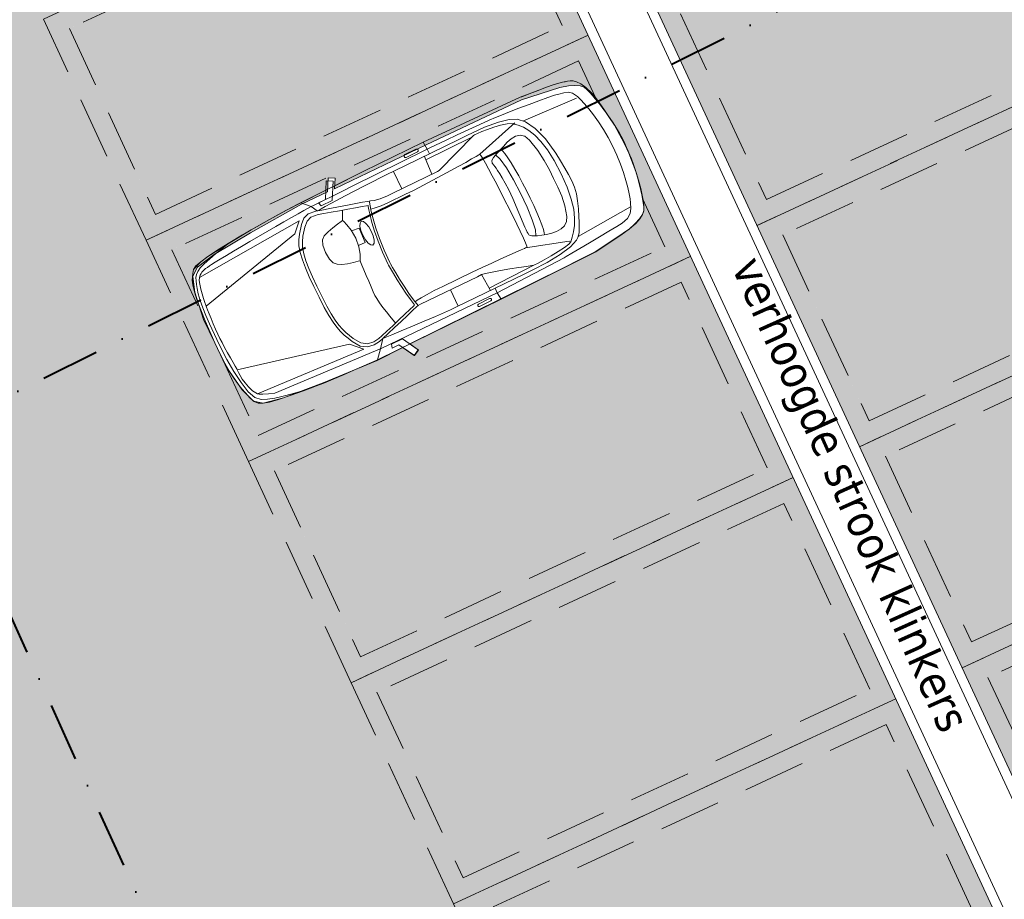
# Model space of a CAD drawing. Header units: millimetres. Extents: x -128777 to 62214, y -97338 to 68850.
# Tile 37 of 102: x -82131 to -72030, y -51036 to -42017. Entities that reach past the tile are written whole.
import ezdxf

# ---------------------------------------------------------------- set-up
doc = ezdxf.new("R2010")
doc.units = ezdxf.units.MM
doc.header["$LTSCALE"] = 200
doc.linetypes.add('04_2 gem_ streeplijn', pattern=[6, 3, -1.5, 0, -1.5])
doc.linetypes.add('HIDDEN2', pattern=[4.7625, 3.175, -1.5875])
for name, color, linetype, lineweight in [('A-ANNO-TEXT', 2, 'Continuous', 9), ('A-DETL', 1, 'Continuous', 25), ('A-DETL-MBND', 170, 'HIDDEN2', 13), ('A-DETL-PATT', 9, 'Continuous', 13), ('A-FLOR-PATT', 8, 'Continuous', 13), ('C-PKNG', 1, 'Continuous', 13), ('I-WALL', 2, 'Continuous', 13)]:
    doc.layers.add(name, color=color, linetype=linetype, lineweight=lineweight)
doc.layers.add('A-DETL-GENF', color=92, linetype='Continuous', lineweight=13, transparency=0.3)
doc.styles.add('Tahoma_1', font='tahoma.ttf', dxfattribs={"height": 342.777778})

# ---------------------------------------------------------------- blocks, each defined once
blk = doc.blocks.new('90_P_L_parkeervak_type2 - 2500x5000-V20-Situatie')
at = {"layer": 'A-DETL-PATT'}
blk.add_hatch(color=256, dxfattribs=at).paths.add_polyline_path([(200, -200), (200, -4800), (2300, -4800), (2300, -200), (453, -200)], flags=0)
at = {"layer": 'A-DETL-MBND'}
for p, q in [((0, 0), (2500, 0)), ((0, -5000), (0, 0)), ((2500, 0), (2500, -5000)), ((2300, -200), (200, -200)), ((200, -200), (200, -4800)), ((2300, -4800), (2300, -200)), ((200, -4800), (2300, -4800))]:
    blk.add_line(p, q, dxfattribs=at)
blk = doc.blocks.new('90_P_L_parkeervak_type2 - 2500x5000-V21-Situatie')
at = {"layer": 'A-DETL-PATT'}
blk.add_hatch(color=256, dxfattribs=at).paths.add_polyline_path([(200, -200), (200, -4800), (2300, -4800), (2300, -200)], flags=0)
at = {"layer": 'A-DETL-MBND'}
for p, q in [((0, -5000), (0, 0)), ((2500, 0), (2500, -5000)), ((2300, -200), (200, -200)), ((200, -200), (200, -4800)), ((2300, -4800), (2300, -200)), ((200, -4800), (2300, -4800)), ((2500, -5000), (0, -5000))]:
    blk.add_line(p, q, dxfattribs=at)
blk = doc.blocks.new('90_P_L_parkeervak_type2 - 2500x5000-V22-Situatie')
at = {"layer": 'A-DETL-PATT'}
h = blk.add_hatch(color=256, dxfattribs=at)
h.paths.add_polyline_path([(200, -200), (200, -4800), (747, -4800), (661, -4778), (628, -4763), (597, -4732), (568, -4685), (542, -4625), (516, -4539), (453, -4129), (420, -3050), (397, -2009), (304, -2062), (268, -2000), (394, -1928), (385, -1634), (408, -1034), (441, -600), (479, -389), (538, -307), (694, -251), (985, -201), (983, -200), (387, -200)], flags=0)
h.paths.add_polyline_path([(1576, -200), (1807, -231), (1965, -282), (2028, -361), (2074, -580), (2120, -1004), (2165, -1602), (2166, -1897), (2294, -1965), (2261, -2027), (2166, -1977), (2180, -3019), (2185, -4099), (2136, -4511), (2113, -4598), (2089, -4658), (2063, -4706), (2030, -4740), (2000, -4754), (1847, -4800), (2300, -4800), (2300, -200), (1680, -200)], flags=0)
at = {"layer": 'A-DETL-MBND'}
for p, q in [((0, 0), (2500, 0)), ((0, -5000), (0, 0)), ((2500, 0), (2500, -5000)), ((1057, -200), (200, -200)), ((200, -200), (200, -4800)), ((2300, -200), (1576, -200)), ((2300, -4800), (2300, -200)), ((200, -4800), (747, -4800)), ((1845, -4800), (2300, -4800))]:
    blk.add_line(p, q, dxfattribs=at)
blk = doc.blocks.new('90_P_L_parkeervak_type2 - 2500x5000-V23-Situatie')
at = {"layer": 'A-DETL-PATT'}
blk.add_hatch(color=256, dxfattribs=at).paths.add_polyline_path([(200, -200), (200, -4800), (2300, -4800), (2300, -200)], flags=0)
at = {"layer": 'A-DETL-MBND'}
for p, q in [((0, -5000), (0, 0)), ((2500, 0), (2500, -5000)), ((2300, -200), (200, -200)), ((200, -200), (200, -4800)), ((2300, -4800), (2300, -200)), ((200, -4800), (2300, -4800)), ((2500, -5000), (0, -5000))]:
    blk.add_line(p, q, dxfattribs=at)
blk = doc.blocks.new('90_P_L_parkeervak_type2 - 2500x5000-V24-Situatie')
at = {"layer": 'A-DETL-PATT'}
blk.add_hatch(color=256, dxfattribs=at).paths.add_polyline_path([(200, -200), (200, -4800), (2300, -4800), (2300, -200), (762, -200)], flags=0)
at = {"layer": 'A-DETL-MBND'}
for p, q in [((0, -5000), (0, 0)), ((2500, 0), (2500, -5000)), ((2300, -200), (200, -200)), ((200, -200), (200, -4800)), ((2300, -4800), (2300, -200)), ((200, -4800), (2300, -4800)), ((2500, -5000), (0, -5000))]:
    blk.add_line(p, q, dxfattribs=at)
blk = doc.blocks.new('90_P_L_parkeervak_type2 - 2500x5000-V25-Situatie')
at = {"layer": 'A-DETL-PATT'}
blk.add_hatch(color=256, dxfattribs=at).paths.add_polyline_path([(200, -200), (200, -4800), (2300, -4800), (2300, -200), (528, -200)], flags=0)
at = {"layer": 'A-DETL-MBND'}
for p, q in [((0, -5000), (0, 0)), ((2500, 0), (2500, -5000)), ((2300, -200), (200, -200)), ((200, -200), (200, -4800)), ((2300, -4800), (2300, -200)), ((200, -4800), (2300, -4800)), ((2500, -5000), (0, -5000))]:
    blk.add_line(p, q, dxfattribs=at)
blk = doc.blocks.new('90_P_L_D_Auto - Auto 2-21766433-Situatie')
at = {"layer": 'A-DETL-GENF'}
for p, q in [((2888, 1910), (2826, 1876)), ((2826, 1876), (2878, 1782)), ((2827, 1874), (2890, 1908)), ((2890, 1908), (2827, 1874)), ((2925, 1701), (2827, 1874)), ((2827, 1874), (2880, 1781)), ((2958, 1783), (2888, 1910)), ((2890, 1908), (2983, 1740)), ((2960, 1781), (2890, 1908)), ((750, 1755), (337, 1692)), ((757, 1754), (346, 1696)), ((444, 1712), (580, 1733)), ((580, 1733), (750, 1755)), ((2880, 1781), (750, 1755)), ((750, 1755), (1837, 1773)), ((1837, 1773), (757, 1754)), ((1837, 1773), (3233, 1783)), ((2878, 1782), (1837, 1773)), ((1843, 1696), (1837, 1773)), ((1929, 1740), (1925, 1730)), ((1925, 1730), (1929, 1720)), ((1939, 1744), (1929, 1740)), ((1929, 1720), (1939, 1716)), ((2067, 1745), (1939, 1744)), ((1939, 1716), (2067, 1717)), ((2077, 1741), (2067, 1745)), ((2067, 1717), (2077, 1722)), ((2081, 1732), (2077, 1741)), ((2077, 1722), (2081, 1732)), ((3253, 1788), (2958, 1783)), ((3256, 1783), (2960, 1781)), ((2983, 1740), (3060, 1741)), ((3060, 1741), (3051, 1702)), ((3171, 1695), (3247, 1784)), ((3233, 1783), (3256, 1783)), ((3853, 1757), (3253, 1788)), ((3256, 1783), (3316, 1781)), ((3514, 1776), (3256, 1783)), ((3316, 1781), (3406, 1779)), ((3406, 1779), (3514, 1776)), ((3514, 1776), (3630, 1772)), ((3745, 1767), (3514, 1776)), ((3630, 1772), (3745, 1767)), ((3745, 1767), (3847, 1761)), ((3929, 1755), (3745, 1767)), ((3847, 1761), (3929, 1755)), ((4286, 1719), (3853, 1757)), ((3929, 1755), (4070, 1741)), ((4213, 1727), (3929, 1755)), ((3983, 1750), (3995, 1748)), ((3995, 1748), (4029, 1743)), ((4029, 1743), (4079, 1737)), ((4070, 1741), (4213, 1727)), ((4079, 1737), (4139, 1728)), ((4139, 1728), (4204, 1717)), ((4213, 1727), (4341, 1712)), ((4341, 1712), (4213, 1727)), ((4497, 1678), (4286, 1719)), ((152, 1619), (121, 1587)), ((124, 1589), (153, 1620)), ((153, 1620), (124, 1589)), ((200, 1646), (152, 1619)), ((153, 1620), (195, 1647)), ((195, 1647), (153, 1620)), ((195, 1647), (255, 1670)), ((255, 1670), (195, 1647)), ((260, 1671), (200, 1646)), ((255, 1670), (337, 1692)), ((337, 1692), (255, 1670)), ((346, 1696), (260, 1671)), ((337, 1692), (444, 1712)), ((444, 1615), (538, 1624)), ((538, 1624), (651, 1634)), ((651, 1634), (770, 1645)), ((770, 1645), (883, 1655)), ((883, 1655), (979, 1663)), ((961, 1598), (1091, 1623)), ((979, 1663), (1045, 1668)), ((1045, 1668), (1070, 1671)), ((1070, 1671), (1843, 1696)), ((1091, 1623), (1248, 1638)), ((1248, 1638), (1413, 1644)), ((1898, 1619), (1384, 1605)), ((1413, 1644), (1511, 1645)), ((1511, 1645), (2181, 1646)), ((1843, 1696), (3156, 1696)), ((1843, 1645), (1843, 1696)), ((1907, 1459), (1896, 1645)), ((2181, 1646), (2283, 1646)), ((2264, 1461), (2263, 1646)), ((2283, 1646), (2350, 1646)), ((2350, 1646), (2419, 1645)), ((2419, 1645), (2521, 1641)), ((2521, 1641), (2644, 1635)), ((2644, 1635), (2775, 1629)), ((2775, 1629), (2900, 1622)), ((2900, 1622), (3006, 1616)), ((3051, 1702), (2925, 1701)), ((3006, 1616), (3079, 1612)), ((3103, 1610), (3148, 1623)), ((3106, 1611), (3171, 1695)), ((3148, 1623), (3214, 1631)), ((3156, 1696), (4345, 1637)), ((3214, 1631), (3283, 1620)), ((3283, 1620), (3348, 1580)), ((4510, 1566), (3326, 1625)), ((3326, 1625), (3438, 1514)), ((4204, 1717), (4268, 1706)), ((4268, 1706), (4324, 1693)), ((4324, 1693), (4369, 1681)), ((4341, 1712), (4436, 1696)), ((4436, 1696), (4341, 1712)), ((4345, 1637), (4407, 1616)), ((4369, 1681), (4439, 1660)), ((4436, 1696), (4499, 1677)), ((4499, 1677), (4436, 1696)), ((4439, 1660), (4501, 1634)), ((4578, 1617), (4497, 1678)), ((4499, 1677), (4543, 1654)), ((4543, 1654), (4499, 1677)), ((4501, 1634), (4552, 1588)), ((4543, 1654), (4575, 1620)), ((4575, 1620), (4543, 1654)), ((4575, 1620), (4597, 1571)), ((4597, 1571), (4575, 1620)), ((4632, 1460), (4578, 1617)), ((88, 1505), (105, 1552)), ((105, 1552), (88, 1505)), ((105, 1552), (124, 1589)), ((124, 1589), (105, 1552)), ((121, 1587), (106, 1555)), ((845, 1536), (229, 1496)), ((235, 1511), (263, 1555)), ((263, 1555), (307, 1588)), ((307, 1588), (380, 1607)), ((380, 1607), (444, 1615)), ((820, 1506), (835, 1526)), ((835, 1526), (854, 1544)), ((854, 1544), (877, 1563)), ((866, 1472), (902, 1516)), ((877, 1563), (961, 1598)), ((902, 1516), (937, 1553)), ((964, 1565), (937, 1553)), ((937, 1553), (950, 1539)), ((950, 1539), (1381, 1407)), ((1021, 1577), (964, 1565)), ((1097, 1586), (1021, 1577)), ((1181, 1594), (1097, 1586)), ((1264, 1600), (1181, 1594)), ((1335, 1604), (1264, 1600)), ((1384, 1605), (1335, 1604)), ((1404, 1599), (1384, 1605)), ((1457, 1582), (1404, 1599)), ((1533, 1559), (1457, 1582)), ((1622, 1532), (1533, 1559)), ((1714, 1505), (1622, 1532)), ((2774, 1507), (2859, 1534)), ((2859, 1534), (2949, 1562)), ((2873, 1510), (2956, 1537)), ((2919, 1525), (2922, 1513)), ((2949, 1562), (3033, 1589)), ((2956, 1537), (3035, 1562)), ((3033, 1589), (3103, 1610)), ((3035, 1562), (3100, 1582)), ((3079, 1612), (3106, 1611)), ((3100, 1582), (3143, 1594)), ((3143, 1594), (3204, 1602)), ((3204, 1602), (3268, 1592)), ((3268, 1592), (3329, 1554)), ((3329, 1554), (3380, 1480)), ((3348, 1580), (3403, 1503)), ((4407, 1616), (4460, 1593)), ((4460, 1593), (4496, 1574)), ((4496, 1574), (4510, 1566)), ((4540, 1515), (4510, 1566)), ((4561, 1462), (4540, 1515)), ((4552, 1588), (4587, 1504)), ((4597, 1571), (4607, 1539)), ((4619, 1499), (4597, 1571)), ((4607, 1539), (4619, 1499)), ((88, 1505), (53, 1369)), ((53, 1369), (71, 1443)), ((71, 1443), (88, 1505)), ((184, 1369), (198, 1420)), ((198, 1420), (212, 1456)), ((212, 1456), (235, 1511)), ((773, 1408), (791, 1450)), ((791, 1450), (806, 1482)), ((796, 1350), (830, 1418)), ((806, 1482), (820, 1506)), ((830, 1418), (866, 1472)), ((1799, 1482), (1714, 1505)), ((1867, 1466), (1799, 1482)), ((1907, 1459), (1867, 1466)), ((1956, 1460), (1907, 1459)), ((2604, 1461), (1956, 1460)), ((2632, 1461), (2604, 1461)), ((2618, 1410), (2644, 1417)), ((2632, 1461), (2651, 1468)), ((2649, 1391), (2632, 1461)), ((2651, 1468), (2701, 1484)), ((2661, 1441), (2678, 1447)), ((2676, 1374), (2661, 1441)), ((2678, 1447), (2725, 1462)), ((2701, 1484), (2774, 1507)), ((2725, 1462), (2793, 1484)), ((2793, 1484), (2873, 1510)), ((2922, 1513), (2929, 1482)), ((2929, 1482), (2940, 1437)), ((2940, 1437), (2952, 1382)), ((3380, 1480), (3401, 1435)), ((3401, 1435), (3420, 1391)), ((3403, 1503), (3425, 1455)), ((3425, 1455), (3446, 1409)), ((3438, 1514), (4589, 1253)), ((4576, 1410), (4561, 1462)), ((4587, 1504), (4611, 1387)), ((4619, 1499), (4633, 1449)), ((4633, 1449), (4619, 1499)), ((4678, 1169), (4632, 1460)), ((4633, 1449), (4646, 1390)), ((4646, 1390), (4633, 1449)), ((53, 1369), (23, 1193)), ((37, 1285), (53, 1369)), ((169, 1305), (184, 1369)), ((720, 1281), (750, 1353)), ((750, 1353), (773, 1408)), ((766, 1265), (796, 1350)), ((860, 1302), (886, 1347)), ((886, 1347), (924, 1376)), ((924, 1376), (970, 1390)), ((970, 1390), (1022, 1394)), ((1022, 1394), (1075, 1388)), ((1075, 1388), (1128, 1377)), ((1128, 1377), (1176, 1363)), ((1128, 1266), (1134, 1316)), ((1134, 1316), (1142, 1352)), ((1142, 1352), (1151, 1371)), ((1176, 1363), (1217, 1348)), ((1211, 1285), (1233, 1342)), ((1217, 1348), (1248, 1335)), ((1248, 1335), (1270, 1324)), ((1270, 1324), (1284, 1313)), ((1359, 1309), (1361, 1362)), ((1361, 1362), (1364, 1397)), ((1364, 1397), (1369, 1411)), ((1381, 1407), (1394, 1407)), ((1394, 1407), (1432, 1406)), ((1432, 1406), (1491, 1404)), ((1491, 1404), (1568, 1403)), ((1568, 1403), (1659, 1401)), ((1659, 1401), (1761, 1399)), ((1761, 1399), (1871, 1397)), ((1871, 1397), (1985, 1396)), ((1985, 1396), (2319, 1396)), ((2319, 1396), (2416, 1397)), ((2416, 1397), (2500, 1400)), ((2500, 1400), (2569, 1404)), ((2569, 1404), (2618, 1410)), ((2664, 1309), (2649, 1391)), ((2690, 1296), (2676, 1374)), ((2952, 1382), (2965, 1324)), ((2965, 1324), (2976, 1267)), ((3420, 1391), (3437, 1344)), ((3437, 1344), (3452, 1291)), ((3446, 1409), (3464, 1360)), ((3464, 1360), (3479, 1304)), ((4584, 1361), (4576, 1410)), ((4589, 1318), (4584, 1361)), ((4590, 1283), (4589, 1318)), ((4611, 1387), (4629, 1255)), ((4646, 1390), (4658, 1319)), ((4658, 1319), (4646, 1390)), ((4658, 1319), (4668, 1235)), ((4668, 1235), (4658, 1319)), ((23, 1193), (37, 1285)), ((142, 1147), (155, 1231)), ((155, 1231), (169, 1305)), ((692, 1205), (720, 1281)), ((743, 1161), (766, 1265)), ((831, 1194), (860, 1302)), ((1124, 1203), (1128, 1266)), ((1195, 1178), (1211, 1285)), ((1296, 1213), (1279, 894)), ((1284, 1313), (1292, 1301)), ((1292, 1301), (1296, 1286)), ((1296, 1286), (1297, 1268)), ((1297, 1268), (1296, 1244)), ((1296, 1244), (1296, 1213)), ((1358, 1071), (1359, 1309)), ((2676, 1223), (2664, 1309)), ((2686, 1138), (2676, 1223)), ((2701, 1214), (2690, 1296)), ((2711, 1133), (2701, 1214)), ((2976, 1267), (2983, 1216)), ((2983, 1216), (2986, 1178)), ((3452, 1291), (3463, 1229)), ((3463, 1229), (3472, 1153)), ((3479, 1304), (3492, 1239)), ((3492, 1239), (3501, 1160)), ((4589, 1253), (4590, 1261)), ((4590, 1242), (4589, 1253)), ((4590, 1261), (4590, 1283)), ((4593, 1212), (4590, 1242)), ((4629, 1255), (4640, 1113)), ((4668, 1235), (4675, 1138)), ((4675, 1154), (4668, 1235)), ((23, 1193), (5, 991)), ((12, 1094), (23, 1193)), ((133, 1056), (142, 1147)), ((661, 1062), (672, 1132)), ((672, 1132), (692, 1205)), ((728, 1033), (743, 1161)), ((818, 1089), (831, 1194)), ((1119, 1052), (1120, 1131)), ((1120, 1131), (1124, 1203)), ((1187, 1037), (1195, 1178)), ((2694, 1061), (2686, 1138)), ((2718, 1059), (2711, 1133)), ((2986, 1138), (2984, 1083)), ((2986, 1178), (2986, 1138)), ((3472, 1153), (3478, 1062)), ((3501, 1160), (3508, 1063)), ((4596, 1167), (4593, 1212)), ((4600, 1113), (4596, 1167)), ((4604, 1053), (4600, 1113)), ((4640, 1113), (4645, 963)), ((4678, 1042), (4675, 1154)), ((4675, 1138), (4678, 1026)), ((4678, 904), (4678, 1169)), ((5, 991), (12, 1094)), ((126, 958), (133, 1056)), ((657, 992), (661, 1062)), ((723, 881), (728, 1033)), ((814, 988), (818, 1089)), ((1119, 968), (1119, 1052)), ((1186, 880), (1187, 1037)), ((1364, 779), (1358, 1071)), ((2699, 998), (2694, 1061)), ((2723, 999), (2718, 1059)), ((2981, 1019), (2978, 954)), ((2984, 1083), (2981, 1019)), ((3478, 1062), (3481, 950)), ((3508, 1063), (3510, 946)), ((4608, 992), (4604, 1053)), ((4678, 904), (4678, 1042)), ((4678, 1026), (4678, 904)), ((4, 885), (5, 991)), ((5, 991), (4, 885)), ((124, 857), (126, 958)), ((658, 920), (657, 992)), ((664, 844), (658, 920)), ((815, 891), (814, 988)), ((1120, 882), (1119, 968)), ((2702, 955), (2699, 998)), ((2701, 799), (2703, 940)), ((2703, 940), (2702, 955)), ((2726, 959), (2723, 999)), ((2725, 810), (2727, 944)), ((2727, 944), (2726, 959)), ((2978, 954), (2975, 892)), ((3481, 950), (3481, 833)), ((3510, 946), (3511, 823)), ((4610, 935), (4608, 992)), ((4611, 886), (4610, 935)), ((4645, 963), (4645, 883)), ((7, 777), (4, 885)), ((4, 885), (16, 669)), ((128, 755), (124, 857)), ((672, 760), (664, 844)), ((730, 727), (723, 881)), ((816, 792), (815, 891)), ((1122, 795), (1120, 882)), ((1192, 723), (1186, 880)), ((1279, 894), (1280, 797)), ((2716, 689), (2725, 810)), ((2973, 840), (2971, 804)), ((2975, 892), (2973, 840)), ((3481, 833), (3480, 728)), ((3511, 823), (3510, 713)), ((4609, 781), (4611, 837)), ((4611, 837), (4611, 886)), ((4645, 883), (4643, 704)), ((4670, 657), (4678, 904)), ((4678, 904), (4675, 779)), ((4680, 639), (4678, 904)), ((16, 669), (7, 777)), ((136, 658), (128, 755)), ((681, 668), (672, 760)), ((745, 599), (730, 727)), ((823, 683), (816, 792)), ((1126, 711), (1122, 795)), ((1131, 632), (1126, 711)), ((1204, 581), (1192, 723)), ((1280, 797), (1283, 719)), ((1283, 719), (1287, 656)), ((1367, 684), (1364, 779)), ((2692, 672), (2701, 799)), ((2939, 730), (2918, 658)), ((2960, 775), (2939, 730)), ((2970, 791), (2960, 775)), ((2971, 804), (2970, 791)), ((2970, 791), (2990, 788)), ((2990, 788), (3038, 778)), ((3038, 778), (3099, 764)), ((3099, 764), (3154, 744)), ((3154, 744), (3196, 722)), ((3196, 722), (3226, 691)), ((3480, 728), (3477, 634)), ((3510, 713), (3506, 614)), ((4603, 663), (4607, 722)), ((4607, 722), (4609, 781)), ((4675, 779), (4670, 657)), ((29, 566), (16, 669)), ((16, 669), (43, 472)), ((149, 566), (136, 658)), ((713, 489), (681, 668)), ((838, 562), (823, 683)), ((1138, 559), (1131, 632)), ((1287, 656), (1292, 607)), ((1292, 607), (1297, 569)), ((1370, 594), (1367, 684)), ((2679, 559), (2692, 672)), ((2704, 582), (2716, 689)), ((2738, 620), (2735, 567)), ((2748, 663), (2738, 620)), ((2763, 692), (2748, 663)), ((2782, 703), (2763, 692)), ((2801, 692), (2782, 703)), ((2817, 664), (2801, 692)), ((2827, 621), (2817, 664)), ((2832, 568), (2827, 621)), ((2841, 645), (2832, 486)), ((2916, 645), (2841, 645)), ((2918, 658), (2909, 564)), ((3226, 691), (3245, 641)), ((3245, 641), (3252, 562)), ((3477, 634), (3470, 551)), ((3506, 614), (3499, 527)), ((4598, 568), (4600, 611)), ((4600, 611), (4603, 663)), ((4639, 614), (4634, 527)), ((4636, 347), (4680, 639)), ((4643, 704), (4639, 614)), ((4653, 434), (4670, 657)), ((4670, 657), (4663, 540)), ((43, 472), (29, 566)), ((163, 481), (149, 566)), ((768, 492), (745, 599)), ((867, 428), (838, 562)), ((1145, 496), (1138, 559)), ((1223, 473), (1204, 581)), ((1297, 569), (1302, 541)), ((1302, 541), (1306, 520)), ((1306, 520), (1310, 503)), ((1374, 513), (1370, 594)), ((1377, 445), (1374, 513)), ((2663, 463), (2679, 559)), ((2690, 490), (2704, 582)), ((2735, 567), (2739, 515)), ((2739, 515), (2750, 472)), ((2818, 472), (2828, 515)), ((2828, 515), (2832, 568)), ((2909, 564), (2916, 470)), ((3252, 562), (3246, 482)), ((3455, 252), (4595, 528)), ((3470, 551), (3459, 478)), ((3499, 527), (3487, 450)), ((4594, 517), (4590, 488)), ((4595, 528), (4594, 517)), ((4595, 528), (4596, 539)), ((4596, 539), (4598, 568)), ((4634, 527), (4626, 448)), ((4663, 540), (4653, 434)), ((57, 391), (43, 472)), ((43, 472), (77, 287)), ((180, 404), (163, 481)), ((198, 338), (180, 404)), ((763, 347), (713, 489)), ((797, 406), (768, 492)), ((831, 337), (797, 406)), ((893, 371), (867, 428)), ((1154, 445), (1145, 496)), ((1164, 407), (1154, 445)), ((1175, 387), (1164, 407)), ((1224, 406), (1185, 391)), ((1249, 415), (1223, 473)), ((1278, 428), (1224, 406)), ((1305, 451), (1278, 428)), ((1314, 476), (1305, 451)), ((1310, 503), (1314, 476)), ((1381, 391), (1377, 445)), ((2648, 386), (2663, 463)), ((2662, 361), (2675, 416)), ((2675, 416), (2690, 490)), ((2750, 472), (2765, 443)), ((2765, 443), (2784, 432)), ((2784, 432), (2803, 443)), ((2803, 443), (2818, 472)), ((2832, 486), (2915, 478)), ((2916, 470), (2932, 400)), ((3226, 432), (3190, 402)), ((3246, 482), (3226, 432)), ((3442, 414), (3419, 359)), ((3459, 478), (3442, 414)), ((3487, 450), (3469, 383)), ((4585, 446), (4577, 396)), ((4590, 488), (4585, 446)), ((4626, 448), (4615, 379)), ((4625, 272), (4653, 434)), ((4653, 434), (4640, 343)), ((69, 328), (57, 391)), ((77, 287), (69, 328)), ((215, 282), (198, 338)), ((824, 243), (763, 347)), ((867, 283), (831, 337)), ((931, 341), (893, 371)), ((926, 206), (1389, 340)), ((978, 330), (931, 341)), ((1030, 335), (978, 330)), ((1084, 350), (1030, 335)), ((1137, 371), (1084, 350)), ((1185, 391), (1137, 371)), ((1838, 309), (1366, 137)), ((1385, 355), (1381, 391)), ((1389, 340), (1385, 355)), ((1389, 340), (1401, 341)), ((1401, 341), (1434, 343)), ((1434, 343), (1487, 346)), ((1487, 346), (1556, 351)), ((1556, 351), (1638, 355)), ((1638, 355), (1731, 361)), ((1731, 361), (1832, 366)), ((1832, 366), (1939, 371)), ((1859, 310), (1838, 309)), ((2366, 313), (1859, 310)), ((1921, 310), (1912, 112)), ((1939, 371), (2047, 375)), ((2047, 375), (2156, 378)), ((2156, 378), (2261, 380)), ((2261, 380), (2450, 380)), ((2265, 115), (2263, 313)), ((2428, 314), (2366, 313)), ((2511, 309), (2428, 314)), ((2450, 380), (2530, 377)), ((2571, 297), (2511, 309)), ((2530, 377), (2595, 371)), ((2595, 371), (2642, 363)), ((2624, 292), (2634, 328)), ((2634, 328), (2648, 386)), ((2650, 315), (2653, 327)), ((2666, 311), (2650, 315)), ((2653, 327), (2662, 361)), ((2711, 299), (2666, 311)), ((2954, 342), (2908, 245)), ((2932, 400), (2947, 357)), ((2947, 357), (2954, 342)), ((2971, 345), (2954, 342)), ((3015, 353), (2971, 345)), ((3074, 365), (3015, 353)), ((3137, 382), (3074, 365)), ((3190, 402), (3137, 382)), ((3389, 311), (3331, 237)), ((3419, 359), (3389, 311)), ((3444, 325), (3412, 276)), ((3469, 383), (3444, 325)), ((4568, 345), (4557, 297)), ((4577, 396), (4568, 345)), ((4584, 190), (4636, 347)), ((4601, 325), (4588, 284)), ((4615, 379), (4601, 325)), ((4640, 343), (4625, 272)), ((81, 272), (77, 287)), ((77, 287), (113, 194)), ((113, 194), (81, 272)), ((111, 215), (126, 184)), ((231, 239), (215, 282)), ((262, 185), (231, 239)), ((839, 225), (245, 249)), ((888, 181), (824, 243)), ((905, 242), (867, 283)), ((942, 211), (905, 242)), ((1001, 181), (941, 206)), ((2608, 285), (2571, 297)), ((2621, 280), (2608, 285)), ((2621, 280), (2624, 292)), ((2638, 275), (2621, 280)), ((2686, 262), (2638, 275)), ((2756, 244), (2686, 262)), ((2776, 281), (2711, 299)), ((2840, 221), (2756, 244)), ((2854, 260), (2776, 281)), ((2930, 197), (2840, 221)), ((2939, 237), (2854, 260)), ((3022, 214), (2939, 237)), ((3095, 195), (3022, 214)), ((3331, 237), (3284, 189)), ((3412, 276), (3350, 197)), ((3356, 152), (3455, 252)), ((4529, 233), (3356, 152)), ((4497, 204), (4482, 194)), ((4512, 216), (4497, 204)), ((4529, 233), (4512, 216)), ((4544, 258), (4529, 233)), ((4557, 297), (4544, 258)), ((4563, 218), (4545, 192)), ((4576, 248), (4563, 218)), ((4575, 167), (4625, 272)), ((4607, 224), (4575, 167)), ((4588, 284), (4576, 248)), ((4625, 272), (4607, 224)), ((144, 138), (113, 194)), ((113, 194), (144, 138)), ((126, 184), (158, 152)), ((174, 100), (144, 138)), ((144, 138), (174, 100)), ((158, 152), (206, 125)), ((206, 125), (266, 100)), ((298, 158), (262, 185)), ((341, 145), (298, 158)), ((391, 134), (341, 145)), ((436, 126), (391, 134)), ((510, 117), (436, 126)), ((606, 107), (510, 117)), ((713, 97), (606, 107)), ((964, 148), (888, 181)), ((1075, 124), (964, 148)), ((1069, 163), (1001, 181)), ((1139, 151), (1069, 163)), ((1226, 111), (1075, 124)), ((1208, 143), (1139, 151)), ((1270, 139), (1208, 143)), ((1425, 108), (1226, 111)), ((1320, 137), (1270, 139)), ((1354, 137), (1320, 137)), ((1366, 137), (1354, 137)), ((1914, 150), (1395, 147)), ((1524, 109), (1425, 108)), ((2135, 114), (1524, 109)), ((1855, 58), (1854, 111)), ((2347, 115), (2135, 114)), ((2565, 118), (2347, 115)), ((2740, 122), (2565, 118)), ((2877, 126), (2740, 122)), ((2961, 110), (2865, -64)), ((2980, 132), (2877, 126)), ((3019, 174), (2930, 197)), ((3086, 111), (2961, 110)), ((3052, 136), (2980, 132)), ((3098, 153), (3019, 174)), ((3098, 140), (3052, 136)), ((3096, 72), (3086, 111)), ((3153, 179), (3095, 195)), ((3160, 137), (3098, 153)), ((3123, 143), (3098, 140)), ((3130, 144), (3123, 143)), ((3183, 73), (3145, 140)), ((3230, 170), (3153, 179)), ((3242, 127), (3160, 137)), ((3284, 189), (3230, 170)), ((3300, 147), (3242, 127)), ((3350, 197), (3300, 147)), ((3699, 108), (3598, 100)), ((3802, 116), (3699, 108)), ((3905, 124), (3802, 116)), ((4004, 132), (3905, 124)), ((4097, 140), (4004, 132)), ((4182, 148), (4097, 140)), ((4256, 155), (4182, 148)), ((4316, 161), (4256, 155)), ((4352, 106), (4276, 87)), ((4293, 86), (4503, 129)), ((4360, 166), (4316, 161)), ((4426, 127), (4352, 106)), ((4385, 169), (4360, 166)), ((4411, 174), (4385, 169)), ((4433, 178), (4411, 174)), ((4480, 148), (4426, 127)), ((4451, 183), (4433, 178)), ((4448, 92), (4548, 131)), ((4511, 108), (4448, 92)), ((4467, 188), (4451, 183)), ((4482, 194), (4467, 188)), ((4519, 169), (4480, 148)), ((4503, 129), (4584, 190)), ((4548, 131), (4511, 108)), ((4545, 192), (4519, 169)), ((4575, 167), (4548, 131)), ((4548, 131), (4575, 167)), ((202, 75), (174, 100)), ((174, 100), (202, 75)), ((229, 62), (202, 75)), ((202, 75), (255, 54)), ((255, 54), (229, 62)), ((280, 49), (255, 54)), ((255, 54), (304, 42)), ((266, 100), (353, 76)), ((304, 42), (280, 49)), ((342, 33), (304, 42)), ((304, 42), (403, 24)), ((403, 24), (342, 33)), ((353, 76), (764, 22)), ((477, 16), (403, 24)), ((403, 24), (477, 16)), ((558, 8), (477, 16)), ((477, 16), (596, 5)), ((635, 2), (558, 8)), ((596, 5), (764, -8)), ((701, -3), (635, 2)), ((823, 87), (713, 97)), ((764, 22), (1844, 12)), ((927, 78), (823, 87)), ((1016, 72), (927, 78)), ((1082, 67), (1016, 72)), ((1153, 64), (1082, 67)), ((1258, 62), (1153, 64)), ((1514, 59), (1258, 62)), ((1640, 59), (1514, 59)), ((1823, 58), (1640, 59)), ((1855, 58), (1823, 58)), ((1844, 12), (2886, 12)), ((1871, 59), (1855, 58)), ((1860, -24), (1855, 58)), ((2711, 68), (1871, 59)), ((1946, 35), (1941, 24)), ((1941, 24), (1946, 13)), ((1957, 40), (1946, 35)), ((1946, 13), (1957, 8)), ((2084, 41), (1957, 40)), ((1957, 8), (2085, 9)), ((2096, 36), (2084, 41)), ((2085, 9), (2096, 14)), ((2100, 25), (2096, 36)), ((2096, 14), (2100, 25)), ((2822, 69), (2711, 68)), ((3148, 73), (2822, 69)), ((2886, 12), (2834, -83)), ((2896, -116), (2966, 11)), ((2928, -98), (3019, 71)), ((2966, 11), (3261, 8)), ((3019, 71), (3096, 72)), ((3183, 73), (3148, 73)), ((3216, 74), (3183, 73)), ((3261, -9), (3183, 73)), ((3268, 77), (3216, 74)), ((3261, 8), (3860, 45)), ((3334, 81), (3268, 77)), ((3413, 86), (3334, 81)), ((3502, 93), (3413, 86)), ((3427, -2), (3624, 9)), ((3519, 3), (3427, -2)), ((3598, 100), (3502, 93)), ((3624, 9), (3519, 3)), ((3624, 9), (3841, 23)), ((3733, 16), (3624, 9)), ((3841, 23), (3733, 16)), ((3841, 23), (4071, 44)), ((3942, 31), (3841, 23)), ((3860, 45), (4293, 86)), ((4112, 46), (3942, 31)), ((4071, 44), (4360, 77)), ((4107, 46), (4105, 46)), ((4112, 47), (4107, 46)), ((4249, 62), (4112, 46)), ((4124, 49), (4112, 47)), ((4143, 54), (4124, 49)), ((4174, 61), (4143, 54)), ((4218, 72), (4174, 61)), ((4276, 87), (4218, 72)), ((4360, 77), (4249, 62)), ((4448, 92), (4360, 77)), ((4360, 77), (4448, 92)), ((747, -7), (701, -3)), ((764, -8), (747, -7)), ((1860, -24), (764, -8)), ((764, -8), (1860, -24)), ((2546, -19), (1860, -24)), ((1860, -24), (2546, -19)), ((3285, -8), (2546, -19)), ((2546, -19), (2893, -14)), ((2834, -83), (2896, -116)), ((2893, -14), (2865, -64)), ((2865, -64), (2928, -98)), ((2865, -64), (2928, -98)), ((2928, -98), (2974, -13)), ((2974, -13), (3261, -9)), ((3261, -9), (3427, -2)), ((3303, -7), (3285, -8)), ((3352, -5), (3303, -7)), ((3427, -2), (3352, -5))]:
    blk.add_line(p, q, dxfattribs=at)
for centre, start, end in [((2376, 852), 162.7899, 179.2101), ((2375, 937), 181.2614, 197.6816)]:
    blk.add_arc(centre, 2376, start, end, dxfattribs=at)

msp = doc.modelspace()

# ---------------------------------------------------------------- hatches: boundary and pattern name
at = {"layer": 'A-FLOR-PATT', "lineweight": 5}
h = msp.add_hatch(dxfattribs=at)
h.set_pattern_fill('AR-HBONE', color=256, scale=2, style=0)
h.paths.add_polyline_path([(-75640, -70478.2), (-52354.6, -61656.2), (-54126.1, -56980.4), (-52050.6, -56200.1), (-51019.3, -55812.5), (-50937.3, -55789.5), (-50841.9, -55778.3), (-50753.4, -55780.8), (-50668.6, -55795.4), (-50652, -55798.8), (-50575.9, -55825.3), (-50504, -55861.5), (-50437.4, -55906.9), (-50371.7, -55967.3), (-50325, -56021.8), (-50281.1, -56089.3), (-50245.3, -56165), (-43168.8, -53511.9), (-42975.9, -53430.1), (-42788, -53337.2), (-42605.9, -53233.5), (-42430.2, -53119.4), (-42261.4, -52995.3), (-42100, -52861.6), (-41946.8, -52718.7), (-41802.1, -52567.2), (-41666.5, -52407.4), (-41540.4, -52240.1), (-41424.2, -52065.7), (-41318.4, -51884.8), (-41223.3, -51698.1), (-41139.2, -51506.2), (-41066.4, -51309.7), (-41005.2, -51109.1), (-40955.7, -50905.4), (-40918.2, -50699.1), (-40892.7, -50490.6), (-40879.4, -50270.9), (-40879.4, -50052.5), (-40892.7, -49833.5), (-40918.5, -49620.4), (-40955.7, -49414.8), (-40995.1, -49244.7), (-41054.2, -49043.6), (-41125.2, -48846.8), (-41203.5, -48877.9), (-41285.5, -48897.5), (-41369.4, -48905.4), (-41469, -48898.2), (-41543.4, -48882.7), (-41616, -48857.5), (-41690.9, -48818.8), (-41759.5, -48769.9), (-41824.6, -48706.6), (-41872.7, -48645.5), (-41914.9, -48572.6), (-46798.5, -38044), (-46871.3, -38044), (-46871.3, -37887.1), (-51127.9, -28710.2), (-51156.8, -28630.7), (-51174.1, -28548), (-51179.4, -28463.6), (-51169.8, -28366.3), (-51152.3, -28292.3), (-51123.8, -28217.9), (-51076.8, -28136.4), (-51031.4, -28076.8), (-50971.1, -28017.5), (-50902.9, -27967.5), (-50829.5, -27927.6), (-51460.5, -26567.3), (-51539.1, -26598.3), (-51621.2, -26617.9), (-51705.6, -26625.5), (-51804.4, -26618.2), (-51879, -26602.5), (-51956.2, -26574.7), (-52027.1, -26537.8), (-52095.7, -26488.5), (-52160.3, -26425.3), (-52208.6, -26363.4), (-52250.5, -26290.1), (-56466.4, -17198), (-56570.5, -16888.2), (-56654.3, -16600.7), (-56726.5, -16310), (-56786.9, -16016.5), (-56835.4, -15720.8), (-56871.9, -15423.3), (-56896.9, -15111), (-56908.7, -14825.1), (-56908.7, -14518), (-56895.9, -14210.2), (-56870.7, -13906), (-56833.1, -13603.7), (-56786.2, -13317.9), (-56724.7, -13020.2), (-56651, -12725.3), (-56553.9, -12399.9), (-56462.8, -12132.7), (-56358.5, -11862), (-56237.7, -11583), (-56105.6, -11309.2), (-55874.5, -10880.7), (-55805.3, -10754.4), (-55630.9, -10462.8), (-55448, -10181.1), (-55273.4, -9931.1), (-55051.5, -9638.9), (-54870.8, -9416.2), (-54702.5, -9223.4), (-55099.2, -9155.9), (-55500.5, -9073.6), (-55888.5, -8980.3), (-56231.5, -8887), (-56581.5, -8780.2), (-56949.6, -8654.7), (-57313.4, -8517.4), (-57672.6, -8368.3), (-58026.7, -8207.6), (-58427.4, -8007.9), (-58770.6, -7822.3), (-59096.4, -7632.5), (-59417.2, -7431.9), (-59732.4, -7220.7), (-60041.5, -6999.1), (-60343.9, -6767.3), (-60685, -6485.7), (-60928.7, -6273), (-61241.1, -5980.1), (-61489, -5733.6), (-61798.9, -5401.6), (-61995.4, -5182.2), (-62593.5, -5757.2), (-62855.5, -5988.2), (-63071.8, -6196.1), (-63272.8, -6406), (-63473.4, -6633.9), (-63655.3, -6858.4), (-63834.5, -7099.7), (-63999.4, -7342), (-64158, -7597.4), (-64310.1, -7867.9), (-64436.5, -8115), (-64562.3, -8388.7), (-64688, -8699.5), (-64789.7, -8985.9), (-64874.5, -9259.4), (-64947.7, -9533.6), (-65009.5, -9808.1), (-65062.4, -10098.7), (-65103.7, -10396.2), (-65132.4, -10695.1), (-65148.5, -10995), (-65151.9, -11295.4), (-65142.7, -11595.5), (-65120.9, -11895.1), (-65079.9, -12234.5), (-65031.8, -12527.7), (-64970.7, -12822.1), (-64893.7, -13125.8), (-64809.3, -13408.2), (-64728, -13648.9), (-58728.2, -26583.9), (-63263.3, -28689.4), (-53796.5, -49098.9), (-54476.8, -49414.5), (-63944.4, -29003.4), (-68480.2, -31107.2), (-69990.4, -27851.4), (-71762.2, -23176.6), (-92802.1, -31148), (-91027, -35833.2), (-91306.2, -35962.8), (-91222.1, -36144.2), (-92830.8, -36890.4), (-92857, -36912.7), (-93011.1, -37027.7), (-93172.3, -37132.5), (-93339.9, -37226.9), (-93513.1, -37310.3), (-93691.4, -37382.4), (-93873.9, -37443), (-94059.9, -37491.8), (-94176.1, -37514.4), (-95758, -38248.1), (-82085.5, -67724.4), (-81092.3, -67263.7), (-81070.9, -67243), (-80924.5, -67118.3), (-80770.3, -67003.3), (-80609.1, -66898.4), (-80441.6, -66804.1), (-80268.3, -66720.7), (-80090, -66648.5), (-79907.5, -66588), (-79721.5, -66539.2), (-79532.7, -66502.5), (-79419.9, -66487.9), (-77581.2, -65635.1), (-77578.7, -65641.8), (-77488.2, -65599.8), (-76752.8, -67540.9), (-76649.8, -67670.1), (-76539.8, -67827.8), (-76440.2, -67992.3), (-76351.2, -68162.8), (-76273.4, -68338.7), (-76207, -68519.2), (-76152.3, -68703.5), (-76109.6, -68891), (-76078.9, -69080.9), (-76060.5, -69272.3), (-76057.1, -69377.2), (-75676.6, -70381.5)], flags=0)
h.paths.add_polyline_path([(-75523.8, -70220.3), (-77153.6, -65918.7), (-75189.8, -65174.7), (-73560, -69476.3), (-75012.9, -70026.7)], flags=0)
h.paths.add_polyline_path([(-73186, -69334.6), (-74815.7, -65033), (-72851.9, -64288.9), (-71222.2, -68590.6), (-71451.7, -68677.5)], flags=0)
h.paths.add_polyline_path([(-70848.1, -68448.9), (-72477.9, -64147.2), (-70514.1, -63403.2), (-68884.4, -67704.8), (-69260.4, -67847.3), (-69260.9, -67866.5), (-69284.2, -67906.7), (-69329.3, -67941.6), (-69442.1, -67993.2), (-69557.4, -68038.7), (-70443.8, -68372.7), (-70562.4, -68408.8), (-70619.3, -68412.5), (-70663.4, -68397.9), (-70676.5, -68383.8), (-70742.3, -68408.8)], flags=0)
h.paths.add_polyline_path([(-68510.3, -67563.1), (-70140, -63261.5), (-68176.3, -62517.5), (-66546.5, -66819.1), (-67802.2, -67294.9)], flags=0)
h.paths.add_polyline_path([(-81985.2, -67465.3), (-82868.9, -65560.2), (-78695.9, -63624.7), (-77812.3, -65529.7), (-81668.1, -67318.2)], flags=0)
h.paths.add_polyline_path([(-66172.5, -66677.4), (-67802.2, -62375.8), (-65838.4, -61631.8), (-64208.7, -65933.4), (-65464.4, -66409.1)], flags=0)
h.paths.add_polyline_path([(-63834.6, -65791.7), (-65464.4, -61490), (-63500.6, -60746), (-61870.8, -65047.7)], flags=0)
h.paths.add_polyline_path([(-83037.2, -65197.4), (-83920.8, -63292.3), (-79747.9, -61356.8), (-78864.3, -63261.8), (-82868.9, -65119.3)], flags=0)
h.paths.add_polyline_path([(-61496.8, -64905.9), (-63126.5, -60604.3), (-61162.7, -59860.3), (-59533, -64161.9), (-61459.1, -64891.7)], flags=0)
h.paths.add_polyline_path([(-59158.9, -64020.2), (-60788.7, -59718.6), (-58824.9, -58974.6), (-57195.2, -63276.2), (-58450.8, -63751.9)], flags=0)
h.paths.add_polyline_path([(-56821.1, -63134.5), (-58450.8, -58832.9), (-56487.1, -58088.9), (-54857.3, -62390.5), (-55098.8, -62482), (-55120, -62554.5), (-55247.3, -62660.4), (-55503.4, -62806.8), (-55998.3, -62996.6), (-56286.6, -63059), (-56452, -63065.5), (-56523, -63021.5), (-56652.7, -63070.7)], flags=0)
h.paths.add_polyline_path([(-84089.2, -62929.5), (-84972.8, -61024.4), (-80799.8, -59088.8), (-79916.2, -60993.9), (-83920.8, -62851.4)], flags=0)
h.paths.add_polyline_path([(-54483.3, -62248.8), (-56113, -57947.1), (-54149.2, -57203.1), (-52519.5, -61504.7), (-53717.7, -61958.7)], flags=0)
h.paths.add_polyline_path([(-85141.1, -60661.6), (-86024.7, -58756.5), (-81851.8, -56820.9), (-80968.2, -58726), (-84972.8, -60583.5)], flags=0)
h.paths.add_polyline_path([(-86193.1, -58393.7), (-87076.7, -56488.6), (-82903.7, -54553), (-82020.1, -56458.1), (-86024.7, -58315.6)], flags=0)
h.paths.add_polyline_path([(-74425.9, -57620.5), (-75309.6, -55715.5), (-71136.6, -53779.9), (-70253, -55684.9), (-71451.7, -56240.9)], flags=0)
h.paths.add_polyline_path([(-87245, -56125.8), (-88128.6, -54220.7), (-83955.7, -52285.1), (-83072.1, -54190.2), (-87076.7, -56047.7)], flags=0)
h.paths.add_polyline_path([(-69987.4, -55782.2), (-78403, -37639), (-77722.7, -37323.4), (-69307, -55466.6), (-69987.4, -55782.2)], flags=0)
h.paths.add_polyline_path([(-75477.9, -55352.6), (-76361.5, -53447.6), (-72188.6, -51512), (-71305, -53417), (-75309.6, -55274.5)], flags=0)
h.paths.add_polyline_path([(-69209.8, -55201), (-70093.4, -53296), (-65920.5, -51360.4), (-65036.8, -53265.4), (-68317.7, -54787.3)], flags=0)
h.paths.add_polyline_path([(-88297, -53857.9), (-89180.6, -51952.8), (-85007.7, -50017.2), (-84124, -51922.3), (-88128.6, -53779.8)], flags=0)
h.paths.add_polyline_path([(-76529.9, -53084.7), (-77413.5, -51179.7), (-73240.5, -49244.1), (-72356.9, -51149.1), (-76361.5, -53006.6)], flags=0)
h.paths.add_polyline_path([(-70261.7, -52933.1), (-71145.4, -51028.1), (-66972.4, -49092.5), (-66088.8, -50997.5), (-70093.4, -52855.1)], flags=0)
h.paths.add_polyline_path([(-89348.9, -51589.9), (-90232.5, -49684.9), (-86059.6, -47749.3), (-85176, -49654.4), (-89180.6, -51511.9)], flags=0)
h.paths.add_polyline_path([(-58915.4, -51252.8), (-59799, -49347.8), (-55626.1, -47412.2), (-54742.4, -49317.2), (-57633.4, -50658.2)], flags=0)
h.paths.add_polyline_path([(-77581.8, -50816.8), (-78465.4, -48911.8), (-74292.5, -46976.2), (-73408.9, -48881.2), (-77581.2, -50816.5)], flags=0)
h.paths.add_polyline_path([(-71313.7, -50665.2), (-72197.3, -48760.2), (-68024.4, -46824.6), (-67140.7, -48729.6), (-71145.4, -50587.1)], flags=0)
h.paths.add_polyline_path([(-90400.9, -49322), (-91284.5, -47417), (-87111.6, -45481.4), (-86227.9, -47386.5), (-90232.5, -49244)], flags=0)
h.paths.add_polyline_path([(-54428.2, -49281.7), (-53929.2, -49050.3), (-63354.8, -28729.8), (-63852.9, -28963.1), (-54476.8, -49176.8)], flags=0)
h.paths.add_polyline_path([(-59967.3, -48984.9), (-60090.7, -48718.9), (-60170.3, -48703), (-60286.7, -48585.2), (-60454.4, -48342.5), (-60685.9, -47865.7), (-60772.8, -47583.8), (-60791.8, -47416.6), (-60747.6, -47329.2), (-60738.5, -47322.4), (-60851, -47079.9), (-56678, -45144.3), (-55794.4, -47049.3), (-59799, -48906.8)], flags=0)
h.paths.add_polyline_path([(-54306, -48891.9), (-54328.2, -48890), (-54348.7, -48876.4), (-54359.9, -48858), (-54361.1, -48833.3), (-54353.6, -48814.5), (-54340.5, -48800.7), (-54319.7, -48792.8), (-54297.6, -48794.8), (-54277, -48808.3), (-54265.8, -48826.8), (-54263.9, -48849.4), (-54272.1, -48870.2), (-54285.2, -48884), (-54297.3, -48888.6)], flags=0)
h.paths.add_polyline_path([(-54319.9, -48885.8), (-54297.3, -48883.5), (-54277.7, -48867.9), (-54269.9, -48845.2), (-54273.2, -48824.7), (-54285, -48808.3), (-54305.8, -48798.9), (-54328.4, -48801.2), (-54348, -48816.9), (-54355.9, -48839.5), (-54352.5, -48860.1), (-54340.7, -48876.4), (-54325, -48883.5)], flags=0)
h.paths.add_polyline_path([(-53699.2, -48833.3), (-54582.9, -46928.3), (-50409.9, -44992.7), (-49526.3, -46897.7), (-53239.5, -48620.1)], flags=0)
h.paths.add_polyline_path([(-78633.8, -48548.9), (-79517.4, -46643.9), (-75344.4, -44708.3), (-74460.8, -46613.3), (-78465.4, -48470.8)], flags=0)
h.paths.add_polyline_path([(-72365.6, -48397.3), (-73249.3, -46492.3), (-69076.3, -44556.7), (-68192.7, -46461.7), (-72197.3, -48319.2)], flags=0)
h.paths.add_polyline_path([(-91452.8, -47054.1), (-92336.5, -45149.1), (-88163.5, -43213.5), (-87279.9, -45118.5), (-91437, -47046.8)], flags=0)
h.paths.add_polyline_path([(-61019.3, -46717), (-61902.9, -44812), (-57730, -42876.4), (-56846.4, -44781.4), (-60851, -46638.9)], flags=0)
h.paths.add_polyline_path([(-54751.2, -46565.4), (-55634.8, -44660.4), (-51461.9, -42724.8), (-50578.2, -44629.8), (-54582.9, -46487.3)], flags=0)
h.paths.add_polyline_path([(-79685.7, -46281), (-80046.2, -45503.9), (-80246.6, -45091.6), (-80264.8, -45032.4), (-80569.3, -44375.9), (-76396.4, -42440.4), (-76199.5, -42859.5), (-76096.6, -42995.1), (-76003.7, -43137.7), (-75921.3, -43286.7), (-75855.3, -43443.5), (-75800.7, -43604.8), (-75757.8, -43769.5), (-75741.3, -43852.8), (-75512.8, -44345.4), (-79517.4, -46202.9)], flags=0)
h.paths.add_polyline_path([(-73417.6, -46129.4), (-74301.2, -44224.4), (-70128.3, -42288.8), (-69244.6, -44193.8), (-73249.3, -46051.3)], flags=0)
h.paths.add_polyline_path([(-92504.8, -44786.2), (-93388.4, -42881.2), (-89215.5, -40945.6), (-88331.8, -42850.6), (-92336.5, -44708.2)], flags=0)
h.paths.add_polyline_path([(-62071.3, -44449.1), (-62954.9, -42544.1), (-58781.9, -40608.5), (-57898.3, -42513.5), (-61902.9, -44371)], flags=0)
h.paths.add_polyline_path([(-55803.1, -44297.5), (-56686.8, -42392.5), (-52513.8, -40456.9), (-51630.2, -42361.9), (-55634.8, -44219.4)], flags=0)
h.paths.add_polyline_path([(-80737.7, -44013.1), (-81621.3, -42108), (-77448.4, -40172.4), (-76564.7, -42077.5), (-80569.3, -43935)], flags=0)
h.paths.add_polyline_path([(-74469.5, -43861.5), (-75353.2, -41956.5), (-71180.2, -40020.9), (-70296.6, -41925.9), (-74301.2, -43783.4)], flags=0)
h.paths.add_polyline_path([(-93556.7, -42518.3), (-94440.4, -40613.3), (-90267.4, -38677.7), (-89383.8, -40582.8), (-93388.4, -42440.3)], flags=0)
h.paths.add_polyline_path([(-63123.2, -42181.2), (-64006.8, -40276.1), (-59833.9, -38340.6), (-58950.3, -40245.6), (-62954.9, -42103.1)], flags=0)
h.paths.add_polyline_path([(-56855.1, -42029.6), (-57738.7, -40124.6), (-53565.8, -38189), (-52682.1, -40094), (-56846.4, -42025.6)], flags=0)
h.paths.add_polyline_path([(-81789.6, -41745.2), (-82673.3, -39840.1), (-78500.3, -37904.5), (-77616.7, -39809.6), (-81621.3, -41667.1)], flags=0)
h.paths.add_polyline_path([(-75521.5, -41593.6), (-76405.1, -39688.6), (-72232.2, -37753), (-71348.5, -39658), (-75353.2, -41515.5)], flags=0)
h.paths.add_polyline_path([(-94608.7, -40250.4), (-95492.3, -38345.4), (-91319.4, -36409.8), (-90435.7, -38314.8), (-94554.9, -40225.5)], flags=0)
h.paths.add_polyline_path([(-64175.2, -39913.3), (-65058.8, -38008.2), (-60885.8, -36072.6), (-60002.2, -37977.7), (-64006.8, -39835.2)], flags=0)
h.paths.add_polyline_path([(-57907, -39761.7), (-58790.7, -37856.6), (-54617.7, -35921.1), (-53734.1, -37826.1), (-57738.7, -39683.6)], flags=0)
h.paths.add_polyline_path([(-76573.4, -39325.7), (-77457.1, -37420.6), (-73284.1, -35485.1), (-72400.5, -37390.1), (-76448, -39267.5)], flags=0)
h.paths.add_polyline_path([(-65227.1, -37645.4), (-66110.7, -35740.3), (-61937.8, -33804.7), (-61054.2, -35709.8), (-65058.8, -37567.3)], flags=0)
h.paths.add_polyline_path([(-58959, -37493.8), (-59842.6, -35588.7), (-55669.7, -33653.2), (-54786, -35558.2), (-58790.7, -37415.7)], flags=0)
h.paths.add_polyline_path([(-90914.5, -35565.8), (-92544.3, -31264.2), (-90580.6, -30520.1), (-88950.7, -34821.7), (-90206.6, -35297.5)], flags=0)
h.paths.add_polyline_path([(-66279.1, -35377.5), (-67162.7, -33472.4), (-62989.8, -31536.8), (-62106.1, -33441.9), (-66145.1, -35315.3)], flags=0)
h.paths.add_polyline_path([(-60010.9, -35225.9), (-61420.5, -32186.9), (-57247.6, -30251.3), (-55838, -33290.3), (-59842.6, -35147.8)], flags=0)
h.paths.add_polyline_path([(-88576.7, -34680), (-90206.6, -30378.4), (-88242.8, -29634.3), (-86612.9, -33935.9), (-87010.7, -34086.6)], flags=0)
h.paths.add_polyline_path([(-86238.9, -33794.2), (-87868.8, -29492.6), (-85905, -28748.5), (-84275.1, -33050.1), (-85531, -33525.9)], flags=0)
h.paths.add_polyline_path([(-67331, -33109.6), (-68214.7, -31204.5), (-64041.7, -29268.9), (-63158.1, -31174), (-67162.7, -33031.5)], flags=0)
h.paths.add_polyline_path([(-83901.1, -32908.4), (-85531, -28606.8), (-83567.2, -27862.7), (-81937.3, -32164.3), (-83193.1, -32640.1)], flags=0)
h.paths.add_polyline_path([(-81563.3, -32022.6), (-83193.1, -27721), (-81229.4, -26976.9), (-79599.5, -31278.5), (-81444.3, -31977.5)], flags=0)
h.paths.add_polyline_path([(-61588.9, -31824), (-62998.5, -28785), (-58825.5, -26849.4), (-57415.9, -29888.4), (-61459.1, -31763.8)], flags=0)
h.paths.add_polyline_path([(-79225.5, -31136.7), (-80855.3, -26835.2), (-78891.6, -26091.1), (-77261.7, -30392.7), (-78352.7, -30806.1)], flags=0)
h.paths.add_polyline_path([(-76887.6, -30250.9), (-78517.5, -25949.4), (-76553.8, -25205.3), (-74923.9, -29506.9)], flags=0)
h.paths.add_polyline_path([(-74549.8, -29365.1), (-75518.8, -26807.9), (-75532.3, -26824.6), (-75587.3, -26780), (-75547.8, -26731.2), (-76179.7, -25063.6), (-75217.2, -24698.9), (-75081, -24642.5), (-75046.6, -24634.2), (-74216, -24319.5), (-72586.1, -28621.1), (-73101.4, -28816.3), (-73110.1, -28823.1), (-73252, -28917.1), (-73400.3, -29000.8), (-73554.1, -29073.6), (-73714.9, -29129.5), (-73879.2, -29173.8), (-74046.3, -29206.2), (-74169.3, -29220.9), (-74335.4, -29283.9)], flags=0)
h.paths.add_polyline_path([(-63450.1, -29212.6), (-63472.2, -29210.7), (-63492.8, -29197.1), (-63504, -29178.6), (-63505.9, -29156), (-63497.7, -29135.2), (-63484.6, -29121.4), (-63463.8, -29113.5), (-63441.6, -29115.5), (-63421.1, -29129), (-63409.9, -29147.5), (-63408, -29170.1), (-63416.2, -29190.9), (-63429.3, -29204.7), (-63449.9, -29212.5)], flags=0)
h.paths.add_polyline_path([(-63464, -29206.5), (-63441.4, -29204.2), (-63421.8, -29188.6), (-63413.9, -29165.9), (-63417.3, -29145.3), (-63429.1, -29129), (-63449.9, -29119.6), (-63472.5, -29121.9), (-63492.1, -29137.5), (-63499.9, -29160.2), (-63496.6, -29180.8), (-63484.8, -29197.1), (-63469.1, -29204.2)], flags=0)
h.paths.add_polyline_path([(-72212, -28479.4), (-73841.9, -24177.8), (-71878.1, -23433.8), (-70248.2, -27735.3), (-71762, -28308.9)], flags=0)
h.paths.add_polyline_path([(-56008.4, -19677.1), (-56024.2, -19672.5), (-56033.7, -19662.2), (-56035.8, -19654.7), (-56033.7, -19642), (-56025.5, -19631.9), (-56013.4, -19627.3), (-55997.6, -19631.9), (-55990.6, -19637.6), (-55986, -19649.7), (-55987.5, -19659.1), (-55991.5, -19668), (-56000.6, -19674.2), (-56002.9, -19675)], flags=0)
h.paths.add_polyline_path([(-58867, -12131.8), (-58879.8, -12129.7), (-58885.4, -12126.3), (-58892.9, -12115.8), (-58894.4, -12109.4), (-58892.3, -12096.7), (-58884.2, -12086.6), (-58872.1, -12082.1), (-58862.7, -12083.5), (-58853.7, -12087.6), (-58846.2, -12098.1), (-58846.2, -12115.3), (-58849.3, -12120.3), (-58854.9, -12127.2)], flags=0)

# ---------------------------------------------------------------- linework, layer by layer
at = {"layer": 'A-DETL', "linetype": '04_2 gem_ streeplijn', "lineweight": 40}
for p, q in [((-94765.8, -52129.3), (-54077.3, -31798.6)), ((-75612.8, -62710.5), (-82884.6, -46669.4))]:
    msp.add_line(p, q, dxfattribs=at)
at = {"layer": 'I-WALL'}
for p, q in [((-77722.7, -37323.4), (-69307, -55466.6)), ((-69439.8, -55418), (-77771.3, -37456.2)), ((-69987.4, -55782.2), (-78403, -37639)), ((-78270.2, -37687.6), (-69938.7, -55649.4))]:
    msp.add_line(p, q, dxfattribs=at)

# ---------------------------------------------------------------- block references
at = {"layer": 'A-DETL-GENF', "rotation": 205.6566139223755}
msp.add_blockref('90_P_L_D_Auto - Auto 2-21766433-Situatie', (-76304.7, -42489.3), dxfattribs=at)
at = {"layer": 'C-PKNG', "rotation": 114.8838893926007}
for name, p in [('90_P_L_parkeervak_type2 - 2500x5000-V21-Situatie', (-74566.8, -44127.1)), ('90_P_L_parkeervak_type2 - 2500x5000-V20-Situatie', (-80834.9, -44278.7)), ('90_P_L_parkeervak_type2 - 2500x5000-V23-Situatie', (-73514.8, -46395)), ('90_P_L_parkeervak_type2 - 2500x5000-V22-Situatie', (-79783, -46546.6)), ('90_P_L_parkeervak_type2 - 2500x5000-V24-Situatie', (-72462.9, -48662.9)), ('90_P_L_parkeervak_type2 - 2500x5000-V20-Situatie', (-78731, -48814.5)), ('90_P_L_parkeervak_type2 - 2500x5000-V25-Situatie', (-71410.9, -50930.8)), ('90_P_L_parkeervak_type2 - 2500x5000-V20-Situatie', (-77679.1, -51082.4)), ('90_P_L_parkeervak_type2 - 2500x5000-V20-Situatie', (-76627.1, -53350.3))]:
    msp.add_blockref(name, p, dxfattribs=at)

# ---------------------------------------------------------------- texts
at = {"layer": 'A-ANNO-TEXT', "color": 7, "insert": (-74519.5, -44409.9), "char_height": 342.778, "width": 6410.628, "attachment_point": 1, "rotation": 294.14217, "line_spacing_factor": 1.000232, "style": 'Tahoma_1'}
msp.add_mtext('verhoogde strook klinkers', dxfattribs=at)

doc.saveas('drawing.dxf')
